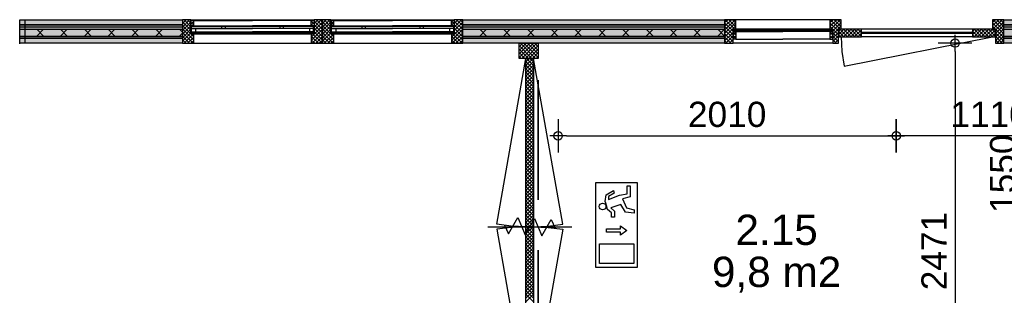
# Model space of a CAD drawing. Header units: millimetres. Extents: x -532 to 413144, y -532 to 654275.
# Tile 114 of 210: x 29250 to 35103, y 22733 to 24370. Entities that reach past the tile are written whole.
import ezdxf
from ezdxf.enums import TextEntityAlignment as Align

# ---------------------------------------------------------------- set-up
doc = ezdxf.new("R2010")
doc.units = ezdxf.units.MM
doc.header["$LTSCALE"] = 100
doc.linetypes.add('DASHED', pattern=[0.75, 0.5, -0.25])
for name, color, linetype in [('00---0--FM-RUIMTENR', 7, 'Continuous'), ('00---0--FM-TEKST', 7, 'Continuous'), ('A--M1A--MAATVOERING--RESTO & KEUKEN', 12, 'Continuous'), ('A-0010--', 7, 'Continuous'), ('A-0216-WAND-BU-ISO', 7, 'Continuous'), ('A-0220-WAND-BI', 7, 'Continuous'), ('A-0220-WAND-BI-ARC', 254, 'Continuous'), ('A-0310-KOZIJN-BU', 7, 'Continuous'), ('A-0630-INSTALL-E-VERLICHTING', 7, 'Continuous'), ('A-1130-TEKST+MAAT-BE', 7, 'Continuous'), ('A-1140-TEKST+MAAT-WE', 7, 'Continuous'), ('BL31----_BRAND_SYM', 1, 'Continuous'), ('BL313---_BUDEUR', 1, 'Continuous'), ('BL323---_BIDEUR', 1, 'Continuous')]:
    doc.layers.add(name, color=color, linetype=linetype)
doc.styles.add('FM_TEKST', font='arial.ttf')
doc.styles.add('PAScad_tekst', font='arial.ttf')
doc.styles.add('PASviewer', font='arial.ttf')
doc.styles.add('romans', font='romans.shx')
doc.dimstyles.new('romans', dxfattribs={"dimtxt": 1, "dimasz": 1, "dimexe": 0.5, "dimexo": 0.5, "dimgap": 1, "dimtad": 1, "dimdec": 0, "dimtxsty": 'romans', "dimblk": 'gbb_tod', "dimcen": 0, "dimse1": 1, "dimse2": 1, "dimclrd": 1, "dimclre": 1, "dimclrt": 2, "dimadec": 0, "dimazin": 0, "dimtfac": 1, "dimtdec": 0, "dimtmove": 2, "dimatfit": 2, "dimldrblk": 'gbb_tod', "dimfxl": 1, "dimarcsym": 0})

# ---------------------------------------------------------------- blocks, each defined once
blk = doc.blocks.new('FM_RM3')
at = {"style": 'FM_TEKST'}
blk.add_attdef('RUIMTENR', text='', height=180, dxfattribs=at).set_placement((0, 0), align=Align.MIDDLE)
for tag, p, flags in [('BEDRIJFSORGAAN', (-720, -510), 1), ('RUIMTESOORT', (-725, -800), 1), ('GEBRUIK', (-760, -1095), 1), ('OPPERVLAKTE', (-755, -1380), 9), ('VLOEROPP', (-775, -1650), 9), ('OMTREK', (-760, -1935), 9), ('HANDLE', (-770, -2250), 9), ('VLRHANDLE', (-775, -2515), 9), ('HANDLEBLOK', (-770, -2805), 9)]:
    blk.add_attdef(tag, p, '', height=200, dxfattribs=dict(flags=flags))
blk = doc.blocks.new('gbb_tod')
at = {"color": 0}
for p, q in [((0, -2), (0, 2)), ((-1, 0), (1, 0))]:
    blk.add_line(p, q, dxfattribs=at)
blk.add_circle((0, 0), 0.5, dxfattribs=at)
blk = doc.blocks.new('*D613')
at = {"layer": 'A--M1A--MAATVOERING--RESTO & KEUKEN', "lineweight": -2, "transparency": 16777216}
blk.add_line((35220, 24180), (35220, 22730), dxfattribs=at)
at = {"layer": 'Defpoints', "color": 0, "transparency": 16777216}
for p in [(35220, 24230), (35220, 22680), (35220, 22680)]:
    blk.add_point(p, dxfattribs=at)
at = {"layer": 'A--M1A--MAATVOERING--RESTO & KEUKEN', "lineweight": -2, "transparency": 16777216, "xscale": 50, "yscale": 50, "zscale": 50}
for p, rotation in [((35220, 24230), 90), ((35220, 22680), 270)]:
    blk.add_blockref('gbb_tod', p, dxfattribs=dict(at, rotation=rotation))
at = {"layer": 'A--M1A--MAATVOERING--RESTO & KEUKEN', "transparency": 16777216, "insert": (35093.4, 23455), "char_height": 150, "attachment_point": 5, "rotation": 90, "style": 'PAScad_tekst'}
blk.add_mtext('1550', dxfattribs=at)
blk = doc.blocks.new('*D621')
at = {"layer": 'A--M1A--MAATVOERING--RESTO & KEUKEN', "lineweight": -2, "transparency": 16777216}
blk.add_line((35520, 23680), (34510, 23680), dxfattribs=at)
at = {"layer": 'Defpoints', "color": 0, "transparency": 16777216}
for p in [(34460, 23680), (34460, 23680), (35570, 23680)]:
    blk.add_point(p, dxfattribs=at)
at = {"layer": 'A--M1A--MAATVOERING--RESTO & KEUKEN', "lineweight": -2, "transparency": 16777216, "xscale": 50, "yscale": 50, "zscale": 50, "rotation": 180}
blk.add_blockref('gbb_tod', (34460, 23680), dxfattribs=at)
at = {"layer": 'A--M1A--MAATVOERING--RESTO & KEUKEN', "lineweight": -2, "transparency": 16777216, "xscale": 50, "yscale": 50, "zscale": 50}
blk.add_blockref('gbb_tod', (35570, 23680), dxfattribs=at)
at = {"layer": 'A--M1A--MAATVOERING--RESTO & KEUKEN', "transparency": 16777216, "insert": (35015, 23806.6), "char_height": 150, "attachment_point": 5, "style": 'PAScad_tekst'}
blk.add_mtext('1110', dxfattribs=at)
blk = doc.blocks.new('*D622')
at = {"layer": 'A--M1A--MAATVOERING--RESTO & KEUKEN', "lineweight": -2, "transparency": 16777216}
blk.add_line((32500, 23680), (34410, 23680), dxfattribs=at)
at = {"layer": 'Defpoints', "color": 0, "transparency": 16777216}
for p in [(32450, 23680), (34460, 23680), (34460, 23680)]:
    blk.add_point(p, dxfattribs=at)
at = {"layer": 'A--M1A--MAATVOERING--RESTO & KEUKEN', "lineweight": -2, "transparency": 16777216, "xscale": 50, "yscale": 50, "zscale": 50, "rotation": 180}
blk.add_blockref('gbb_tod', (32450, 23680), dxfattribs=at)
at = {"layer": 'A--M1A--MAATVOERING--RESTO & KEUKEN', "lineweight": -2, "transparency": 16777216, "xscale": 50, "yscale": 50, "zscale": 50}
blk.add_blockref('gbb_tod', (34460, 23680), dxfattribs=at)
at = {"layer": 'A--M1A--MAATVOERING--RESTO & KEUKEN', "transparency": 16777216, "insert": (33455, 23806.6), "char_height": 150, "attachment_point": 5, "style": 'PAScad_tekst'}
blk.add_mtext('2010', dxfattribs=at)
blk = doc.blocks.new('*D647')
at = {"layer": 'A--M1A--MAATVOERING--RESTO & KEUKEN', "lineweight": -2, "transparency": 16777216}
blk.add_line((34810, 24181), (34810, 21810), dxfattribs=at)
at = {"layer": 'Defpoints', "color": 0, "transparency": 16777216}
for p in [(34810, 24231), (34810, 21760), (34810, 21760)]:
    blk.add_point(p, dxfattribs=at)
at = {"layer": 'A--M1A--MAATVOERING--RESTO & KEUKEN', "lineweight": -2, "transparency": 16777216, "xscale": 50, "yscale": 50, "zscale": 50}
for p, rotation in [((34810, 24231), 90), ((34810, 21760), 270)]:
    blk.add_blockref('gbb_tod', p, dxfattribs=dict(at, rotation=rotation))
at = {"layer": 'A--M1A--MAATVOERING--RESTO & KEUKEN', "transparency": 16777216, "insert": (34684.7, 22995.5), "char_height": 150, "attachment_point": 5, "rotation": 90, "style": 'PAScad_tekst'}
blk.add_mtext('2471', dxfattribs=at)

msp = doc.modelspace()

# ---------------------------------------------------------------- hatches: boundary and pattern name
at = {"layer": 'A-0220-WAND-BI-ARC'}
for points in [[(29249.5, 24230), (29249.5, 24369), (30217, 24369), (30217, 24230)], [(31883, 24230), (31883, 24369), (33440, 24369), (33440, 24230)], [(35098, 24230), (35098, 24369), (35640, 24369), (35640, 24230)]]:
    msp.add_hatch(color=256, dxfattribs=at).paths.add_polyline_path(points, flags=0)

# ---------------------------------------------------------------- linework, layer by layer
at = {"layer": 'A-0010--', "ltscale": 10}
for points in [[(30267.125, 24334), (30284.0625, 24334), (30284.0625, 24364), (30283.0625, 24365), (30267.125, 24365), (30267.125, 24334)], [(30999.875, 24333.96875), (30982.9375, 24333.96875), (30982.9375, 24363.96875), (30983.9375, 24364.96875), (30999.875, 24364.96875), (30999.875, 24333.96875)], [(31100.125, 24334), (31117.0625, 24334), (31117.0625, 24364), (31116.0625, 24365), (31100.125, 24365), (31100.125, 24334)], [(31832.875, 24333.96875), (31815.9375, 24333.96875), (31815.9375, 24363.96875), (31816.9375, 24364.96875), (31832.875, 24364.96875), (31832.875, 24333.96875)], [(30280.0625, 24330.5), (30280.0625, 24334), (30270.0625, 24334), (30270.0625, 24330.5), (30280.0625, 24330.5)], [(30280.0625, 24287), (30270.0625, 24287), (30270.0625, 24290.5), (30280.0625, 24290.5), (30280.0625, 24287)], [(30284.0625, 24334), (30280.0625, 24334), (30280.0625, 24330.5), (30285, 24330.5), (30284.0625, 24334)], [(30284.0625, 24287), (30280.0625, 24287), (30280.0625, 24290.5), (30284.0625, 24290.5), (30284.0625, 24287)], [(30284, 24334), (30633.375, 24334)], [(30983, 24333.96875), (30633.625, 24333.96875)], [(30982.9375, 24333.96875), (30986.9375, 24333.96875), (30986.9375, 24330.46875), (30982, 24330.46875), (30982.9375, 24333.96875)], [(30982.9375, 24286.96875), (30986.9375, 24286.96875), (30986.9375, 24290.46875), (30982.9375, 24290.46875), (30982.9375, 24286.96875)], [(30986.9375, 24330.46875), (30986.9375, 24333.96875), (30996.9375, 24333.96875), (30996.9375, 24330.46875), (30986.9375, 24330.46875)], [(30986.9375, 24286.96875), (30996.9375, 24286.96875), (30996.9375, 24290.46875), (30986.9375, 24290.46875), (30986.9375, 24286.96875)], [(31113.0625, 24330.5), (31113.0625, 24334), (31103.0625, 24334), (31103.0625, 24330.5), (31113.0625, 24330.5)], [(31113.0625, 24287), (31103.0625, 24287), (31103.0625, 24290.5), (31113.0625, 24290.5), (31113.0625, 24287)], [(31117.0625, 24334), (31113.0625, 24334), (31113.0625, 24330.5), (31118, 24330.5), (31117.0625, 24334)], [(31117.0625, 24287), (31113.0625, 24287), (31113.0625, 24290.5), (31117.0625, 24290.5), (31117.0625, 24287)], [(31117, 24334), (31466.375, 24334)], [(31816, 24333.96875), (31466.625, 24333.96875)], [(31815.9375, 24333.96875), (31819.9375, 24333.96875), (31819.9375, 24330.46875), (31815, 24330.46875), (31815.9375, 24333.96875)], [(31815.9375, 24286.96875), (31819.9375, 24286.96875), (31819.9375, 24290.46875), (31815.9375, 24290.46875), (31815.9375, 24286.96875)], [(31819.9375, 24330.46875), (31819.9375, 24333.96875), (31829.9375, 24333.96875), (31829.9375, 24330.46875), (31819.9375, 24330.46875)], [(31819.9375, 24286.96875), (31829.9375, 24286.96875), (31829.9375, 24290.46875), (31819.9375, 24290.46875), (31819.9375, 24286.96875)], [(33490.125, 24300), (33507.0625, 24300), (33507.0625, 24255), (33506.0625, 24254), (33490.125, 24254), (33490.125, 24300)], [(33503.0625, 24313), (33493.0625, 24313), (33493.0625, 24309.5), (33503.0625, 24309.5), (33503.0625, 24313)], [(33503.0625, 24303.5), (33503.0625, 24300), (33493.0625, 24300), (33493.0625, 24303.5), (33503.0625, 24303.5)], [(33507.0625, 24313), (33503.0625, 24313), (33503.0625, 24309.5), (33507.0625, 24309.5), (33507.0625, 24313)], [(33507.0625, 24300), (33503.0625, 24300), (33503.0625, 24303.5), (33508, 24303.5), (33507.0625, 24300)], [(33507, 24300), (33786.375, 24300)], [(33507.0625, 24313.0625), (33786.5, 24313.0625)], [(34065.9375, 24313.0625), (33786.5, 24313.0625)], [(34066, 24300), (33786.625, 24300)], [(34065.9375, 24300), (34069.9375, 24300), (34069.9375, 24303.5), (34065, 24303.5), (34065.9375, 24300)], [(34065.9375, 24313), (34069.9375, 24313), (34069.9375, 24309.5), (34065.9375, 24309.5), (34065.9375, 24313)], [(34082.875, 24300), (34065.9375, 24300), (34065.9375, 24255), (34066.9375, 24254), (34082.875, 24254), (34082.875, 24300)], [(34069.9375, 24313), (34079.9375, 24313), (34079.9375, 24309.5), (34069.9375, 24309.5), (34069.9375, 24313)], [(34069.9375, 24303.5), (34069.9375, 24300), (34079.9375, 24300), (34079.9375, 24303.5), (34069.9375, 24303.5)], [(30284.0625, 24286.9375), (30633.5, 24286.9375)], [(30982.9375, 24286.90625), (30633.5, 24286.9375)], [(31117.0625, 24286.9375), (31466.5, 24286.9375)], [(31815.9375, 24286.90625), (31466.5, 24286.9375)]]:
    msp.add_lwpolyline(points, dxfattribs=at)
at = {"layer": 'A-0216-WAND-BU-ISO'}
for p, q in [((29390.9375, 24313), (29350.9375, 24273)), ((29350.9375, 24313), (29390.9375, 24273)), ((29532.34375, 24313), (29492.34375, 24273)), ((29492.34375, 24313), (29532.34375, 24273)), ((29673.78125, 24313), (29633.78125, 24273)), ((29633.78125, 24313), (29673.78125, 24273)), ((29815.1875, 24313), (29775.1875, 24273)), ((29775.1875, 24313), (29815.1875, 24273)), ((29956.625, 24313), (29916.625, 24273)), ((29916.625, 24313), (29956.625, 24273)), ((30098.03125, 24313), (30058.03125, 24273)), ((30058.03125, 24313), (30098.03125, 24273)), ((30199.46875, 24313), (30217, 24295.4375)), ((30217, 24290.53125), (30199.46875, 24273)), ((32024.4375, 24313), (31984.4375, 24273)), ((31984.4375, 24313), (32024.4375, 24273)), ((32165.84375, 24313), (32125.84375, 24273)), ((32125.84375, 24313), (32165.84375, 24273)), ((32448.6875, 24313), (32408.6875, 24273)), ((32408.6875, 24313), (32448.6875, 24273)), ((32590.125, 24313), (32550.125, 24273)), ((32550.125, 24313), (32590.09375, 24273)), ((32731.53125, 24313), (32691.53125, 24273)), ((32691.53125, 24313), (32731.53125, 24273)), ((32872.9375, 24313), (32832.96875, 24273)), ((32832.96875, 24313), (32872.9375, 24273)), ((33014.375, 24313), (32974.375, 24273)), ((32974.375, 24313), (33014.375, 24273)), ((33155.78125, 24313), (33115.78125, 24273)), ((33115.8125, 24313), (33155.78125, 24273)), ((33297.21875, 24313), (33257.21875, 24273)), ((33257.21875, 24313), (33297.21875, 24273)), ((33438.625, 24313), (33398.625, 24273)), ((33398.65625, 24313), (33438.625, 24273))]:
    msp.add_line(p, q, dxfattribs=at)
at = {"layer": 'A-0216-WAND-BU-ISO', "ltscale": 10}
for points in [[(29249.5, 24313), (30217, 24313)], [(31883, 24313), (33440, 24313)], [(35098, 24313), (35640, 24313)], [(29249.5, 24273), (30217, 24273)], [(31883, 24273), (33440, 24273)], [(35098, 24273), (35640, 24273)]]:
    msp.add_lwpolyline(points, dxfattribs=at)
at = {"layer": 'A-0220-WAND-BI'}
msp.add_line((29249.5, 24226), (29249.5, 24328), dxfattribs=at)
at = {"layer": 'A-0220-WAND-BI', "ltscale": 10}
msp.add_lwpolyline([(29249.5, 24370), (29279.5, 24370), (29279.5, 24231), (29249.5, 24231)], close=True, dxfattribs=at)
at = {"layer": 'A-0310-KOZIJN-BU'}
for p, q in [((30238.21875, 24369), (30217, 24347.78125)), ((30259.4375, 24369), (30217, 24326.5625)), ((30217, 24357.28125), (30267, 24307.28125)), ((30267, 24355.34375), (30217, 24305.34375)), ((30226.5, 24369), (30267, 24328.5)), ((30247.71875, 24369), (30267, 24349.6875)), ((30284.0625, 24360.71875), (30267.125, 24343.78125)), ((30267.125, 24355.21875), (30284.0625, 24338.28125)), ((30278.5625, 24365), (30284.0625, 24359.5)), ((30982.9375, 24359.4375), (30988.46875, 24364.96875)), ((30999.875, 24343.75), (30982.9375, 24360.6875)), ((30982.9375, 24338.21875), (30999.875, 24355.15625)), ((31021.21875, 24368.96875), (31000, 24347.75)), ((31042.4375, 24368.96875), (31000, 24326.5625)), ((31000, 24361.46875), (31050, 24311.46875)), ((31050, 24355.3125), (31000, 24305.34375)), ((31013.71875, 24368.96875), (31050, 24332.6875)), ((31034.90625, 24368.96875), (31050, 24353.90625)), ((31071.21875, 24369), (31050, 24347.78125)), ((31092.4375, 24369), (31050, 24326.5625)), ((31050, 24357.28125), (31100, 24307.28125)), ((31100, 24355.34375), (31050, 24305.34375)), ((31059.5, 24369), (31100, 24328.5)), ((31080.71875, 24369), (31100, 24349.6875)), ((31117.0625, 24360.71875), (31100.125, 24343.78125)), ((31100.125, 24355.21875), (31117.0625, 24338.28125)), ((31111.53125, 24365), (31117.0625, 24359.46875)), ((31815.9375, 24359.4375), (31821.46875, 24364.96875)), ((31832.875, 24343.75), (31815.9375, 24360.71875)), ((31815.9375, 24338.21875), (31832.875, 24355.15625)), ((31854.21875, 24368.96875), (31833, 24347.75)), ((31875.4375, 24368.96875), (31833, 24326.53125)), ((31833, 24361.46875), (31883, 24311.4375)), ((31883, 24355.3125), (31833, 24305.3125)), ((31846.71875, 24368.96875), (31883, 24332.6875)), ((31867.90625, 24368.96875), (31883, 24353.90625)), ((33440, 24308.25), (33501.75, 24370)), ((33440, 24329.46875), (33480.53125, 24370)), ((33440, 24350.6875), (33459.3125, 24370)), ((33440, 24287.03125), (33507, 24354.0625)), ((33490, 24302.125), (33440, 24352.15625)), ((33500.375, 24313), (33443.375, 24370)), ((33507, 24327.5625), (33464.5625, 24370)), ((33507, 24348.78125), (33485.78125, 24370)), ((34066, 24329.5), (34106.5, 24370)), ((34066, 24350.71875), (34085.28125, 24370)), ((34116, 24302.125), (34066, 24352.125)), ((34126.375, 24313), (34069.375, 24370)), ((34070.71875, 24313), (34127.6875, 24370)), ((34083, 24304.0625), (34133, 24354.09375)), ((34133, 24327.5625), (34090.59375, 24370)), ((34133, 24348.78125), (34111.78125, 24370)), ((35033, 24333.6875), (35069.3125, 24370)), ((35033, 24354.90625), (35048.09375, 24370)), ((35100, 24285.15625), (35033, 24352.15625)), ((35033.53125, 24313), (35090.53125, 24370)), ((35100, 24306.375), (35036.34375, 24370)), ((35050, 24308.28125), (35100, 24358.25)), ((35100, 24327.59375), (35057.5625, 24370)), ((35100, 24348.8125), (35078.78125, 24370)), ((30217, 24336.0625), (30284, 24269.0625)), ((30267, 24334.125), (30217, 24284.125)), ((30217, 24314.84375), (30284, 24247.84375)), ((30267, 24312.9375), (30217, 24262.9375)), ((30217, 24293.65625), (30280.625, 24230)), ((30267, 24291.71875), (30217, 24241.71875)), ((30284.0625, 24339.53125), (30278.5625, 24334)), ((30450.0625, 24330.5), (30450.0625, 24318.5)), ((30450.0625, 24298.5), (30450.0625, 24290.5)), ((30470.0625, 24330.46875), (30470.0625, 24318.46875)), ((30470.0625, 24298.46875), (30470.0625, 24290.46875)), ((30796.9375, 24318.46875), (30796.9375, 24330.46875)), ((30796.9375, 24290.46875), (30796.9375, 24298.46875)), ((30816.9375, 24318.46875), (30816.9375, 24330.46875)), ((30816.9375, 24290.46875), (30816.9375, 24298.46875)), ((30988.4375, 24333.96875), (30982.90625, 24339.5)), ((31050, 24334.125), (30983, 24267.125)), ((31050, 24312.90625), (30983, 24245.90625)), ((31050, 24291.6875), (30988.25, 24229.96875)), ((31000, 24340.25), (31050, 24290.25)), ((31000, 24319.03125), (31050, 24269.03125)), ((31000, 24297.8125), (31050, 24247.8125)), ((31050, 24336.0625), (31117, 24269.0625)), ((31100, 24334.125), (31050, 24284.125)), ((31050, 24314.84375), (31117, 24247.84375)), ((31100, 24312.9375), (31050, 24262.9375)), ((31050, 24293.625), (31113.625, 24230)), ((31100, 24291.71875), (31050, 24241.71875)), ((31117.0625, 24339.5), (31111.5625, 24334)), ((31283.0625, 24330.5), (31283.0625, 24318.5)), ((31283.0625, 24298.5), (31283.0625, 24290.5)), ((31303.0625, 24330.46875), (31303.0625, 24318.46875)), ((31303.0625, 24298.46875), (31303.0625, 24290.46875)), ((31629.9375, 24318.46875), (31629.9375, 24330.46875)), ((31629.9375, 24290.46875), (31629.9375, 24298.46875)), ((31649.9375, 24318.46875), (31649.9375, 24330.46875)), ((31649.9375, 24290.46875), (31649.9375, 24298.46875)), ((31821.4375, 24333.96875), (31815.9375, 24339.5)), ((31883, 24334.125), (31816, 24267.125)), ((31883, 24312.90625), (31816, 24245.90625)), ((31883, 24291.6875), (31821.28125, 24229.96875)), ((31832.96875, 24297.84375), (31883, 24247.8125)), ((31833, 24340.25), (31883, 24290.25)), ((31833, 24319.03125), (31883, 24269.03125)), ((33440, 24265.84375), (33507, 24332.84375)), ((33490, 24280.9375), (33440, 24330.9375)), ((33490, 24259.71875), (33440, 24309.71875)), ((33440, 24244.625), (33490, 24294.625)), ((33490.125, 24296.4375), (33507.0625, 24279.5)), ((33507.0625, 24295.71875), (33490.125, 24278.78125)), ((33673.0625, 24309.5), (33673.0625, 24303.5)), ((33693.0625, 24309.5), (33693.0625, 24303.5)), ((33879.9375, 24303.5), (33879.9375, 24309.5)), ((33899.9375, 24303.5), (33899.9375, 24309.5)), ((34065.9375, 24279.5), (34082.875, 24296.4375)), ((34082.875, 24278.8125), (34065.9375, 24295.71875)), ((34116, 24280.9375), (34066, 24330.9375)), ((34083, 24282.875), (34133, 24332.875)), ((34083, 24261.65625), (34116, 24294.65625)), ((34116, 24259.71875), (34083, 24292.71875)), ((35100, 24263.9375), (35033, 24330.9375)), ((35050, 24287.0625), (35100, 24337.03125)), ((35050, 24265.84375), (35100, 24315.84375)), ((35050, 24244.625), (35100, 24294.625)), ((35100, 24242.71875), (35050, 24292.71875)), ((30217, 24272.4375), (30259.4375, 24230)), ((30217, 24251.21875), (30238.21875, 24230)), ((30283.5, 24287), (30226.5, 24230)), ((30284, 24266.28125), (30247.71875, 24230)), ((30284, 24245.0625), (30268.9375, 24230)), ((30983, 24272.375), (31025.4375, 24229.96875)), ((30983, 24251.1875), (31004.21875, 24229.96875)), ((30989.625, 24286.96875), (31046.65625, 24229.96875)), ((31050, 24270.46875), (31009.46875, 24229.96875)), ((31050, 24249.28125), (31030.6875, 24229.96875)), ((31050, 24272.4375), (31092.4375, 24230)), ((31050, 24251.21875), (31071.21875, 24230)), ((31116.5, 24287), (31059.5, 24230)), ((31117, 24266.28125), (31080.71875, 24230)), ((31117, 24245.0625), (31101.9375, 24230)), ((31816, 24272.375), (31858.4375, 24229.96875)), ((31816, 24251.1875), (31837.21875, 24229.96875)), ((31822.625, 24286.96875), (31879.65625, 24229.96875)), ((31883, 24270.46875), (31842.46875, 24229.96875)), ((31883, 24249.28125), (31863.6875, 24229.96875)), ((33490, 24238.5), (33440, 24288.5)), ((33476.3125, 24231), (33440, 24267.28125)), ((33455.0625, 24231), (33440, 24246.09375)), ((33447.59375, 24231), (33490, 24273.40625)), ((33468.8125, 24231), (33490, 24252.1875)), ((33490.125, 24275.21875), (33507.0625, 24258.25)), ((33507.0625, 24274.53125), (33490.125, 24257.5625)), ((34065.9375, 24258.28125), (34082.875, 24275.21875)), ((34082.875, 24257.59375), (34065.9375, 24274.5)), ((34083, 24240.4375), (34116, 24273.4375)), ((34116, 24238.53125), (34083, 24271.5)), ((34102.28125, 24231), (34083, 24250.28125)), ((34094.78125, 24231), (34116, 24252.21875)), ((35090.5, 24231), (35050, 24271.5)), ((35069.28125, 24231), (35050, 24250.28125)), ((35057.59375, 24231), (35100, 24273.40625)), ((35078.8125, 24231), (35100, 24252.21875))]:
    msp.add_line(p, q, dxfattribs=at)
at = {"layer": 'A-0310-KOZIJN-BU', "ltscale": 10}
for points in [[(30217, 24369), (30217, 24230), (30284, 24230), (30284, 24287), (30267, 24287), (30267, 24369)], [(31000, 24368.96875), (31000, 24286.96875), (30983, 24286.96875), (30983, 24229.96875), (31050, 24229.96875), (31050, 24368.96875)], [(31050, 24369), (31050, 24230), (31117, 24230), (31117, 24287), (31100, 24287), (31100, 24369)], [(31833, 24368.96875), (31833, 24286.96875), (31816, 24286.96875), (31816, 24229.96875), (31883, 24229.96875), (31883, 24368.96875)], [(33490, 24231), (33490, 24313), (33507, 24313), (33507, 24370), (33440, 24370), (33440, 24231)], [(34116, 24231), (34116, 24313), (34133, 24313), (34133, 24370), (34066, 24370), (34066, 24313), (34083, 24313), (34083, 24231)], [(35100, 24231), (35100, 24370), (35033, 24370), (35033, 24313), (35050, 24313), (35050, 24231)]]:
    msp.add_lwpolyline(points, close=True, dxfattribs=at)
for points in [[(30267, 24369), (31000, 24368.96875)], [(30284.0625, 24365), (30633.4375, 24365)], [(30982.9375, 24364.96875), (30633.5625, 24364.96875)], [(31100, 24369), (31833, 24368.96875)], [(31117.0625, 24365), (31466.4375, 24365)], [(31815.9375, 24364.96875), (31466.5625, 24364.96875)], [(34083, 24370), (33490, 24370)], [(30270.0625, 24290.5), (30270.0625, 24330.5)], [(30270.0625, 24298.5), (30633.5, 24298.46875)], [(30270.0625, 24290.5), (30633.5, 24290.46875)], [(30996.9375, 24298.46875), (30633.5, 24298.46875)], [(30996.9375, 24290.46875), (30633.5, 24290.46875)], [(30996.9375, 24290.46875), (30996.9375, 24330.46875)], [(31103.0625, 24290.5), (31103.0625, 24330.5)], [(31103.0625, 24298.5), (31466.5, 24298.46875)], [(31103.0625, 24290.5), (31466.5, 24290.46875)], [(31829.9375, 24298.46875), (31466.5, 24298.46875)], [(31829.9375, 24290.46875), (31466.5, 24290.46875)], [(31829.9375, 24290.46875), (31829.9375, 24330.46875)], [(33493.0625, 24309.5), (33786.5, 24309.5)], [(33493.0625, 24309.5), (33493.0625, 24303.5)], [(33493.0625, 24303.5), (33786.5, 24303.5)], [(34066, 24313), (33507, 24313)], [(34079.9375, 24309.5), (33786.5, 24309.5)], [(34079.9375, 24303.5), (33786.5, 24303.5)], [(34079.9375, 24309.5), (34079.9375, 24303.5)], [(30284, 24287), (30983, 24286.96875)], [(31117, 24287), (31816, 24286.96875)], [(33507.0625, 24254), (33786.4375, 24254)], [(34065.9375, 24254), (33786.5625, 24254)], [(30267, 24230), (31000, 24229.96875)], [(31100, 24230), (31833, 24229.96875)], [(34083, 24231), (33490, 24231)]]:
    msp.add_lwpolyline(points, dxfattribs=at)
at = {"layer": 'A-0630-INSTALL-E-VERLICHTING', "ltscale": 10}
for points in [[(32922.84375, 23400), (32672.84375, 23400), (32672.84375, 22900), (32922.84375, 22900)], [(32821.125, 23144.9375), (32858.5625, 23117.09375), (32821.125, 23089.28125), (32821.125, 23107), (32737.125, 23107), (32737.125, 23127.21875), (32821.125, 23127.21875)], [(32901.09375, 22922.28125), (32695.625, 22922.28125), (32695.625, 23037.65625), (32901.09375, 23037.65625)]]:
    msp.add_lwpolyline(points, close=True, dxfattribs=at)
msp.add_lwpolyline([(32902.09375, 23220.84375), (32849.875, 23227.46875), (32823.09375, 23272.1875), (32763.75, 23252.34375), (32785.1875, 23231.46875), (32785.1875, 23197.5625), (32767.46875, 23197.5625), (32767.46875, 23223.375), (32744.0625, 23242.53125), (32739.65625, 23259.8125), (32733.0625, 23279.5625), (32729.53125, 23289.6875), (32736.59375, 23329.65625), (32778.625, 23354.4375), (32782.65625, 23339.28125), (32749.375, 23319.40625), (32750.09375, 23301.8125), (32815.0625, 23327.125), (32860.09375, 23335.21875), (32860.09375, 23382.28125), (32878.3125, 23382.28125), (32878.3125, 23318), (32832.6875, 23305.03125), (32857.0625, 23252.21875), (32902.09375, 23240.09375), (32902.09375, 23220.84375)], dxfattribs=at)
at = {"layer": 'A-0630-INSTALL-E-VERLICHTING'}
msp.add_circle((32714.84375, 23259.8125), 19.84621, dxfattribs=at)
at = {"layer": 'A-1130-TEKST+MAAT-BE', "ltscale": 10}
for points in [[(29249.5, 24339), (29249.5, 24369), (30217, 24369), (30217, 24339)], [(31883, 24339), (31883, 24369), (33440, 24369), (33440, 24339)], [(35098, 24339), (35098, 24369), (35640, 24369), (35640, 24339)], [(29249.5, 24326), (29249.5, 24339), (30217, 24339), (30217, 24326)], [(31883, 24326), (31883, 24339), (33440, 24339), (33440, 24326)], [(35098, 24326), (35098, 24339), (35640, 24339), (35640, 24326)], [(29249.5, 24260), (29249.5, 24273), (30217, 24273), (30217, 24260)], [(29249.5, 24230), (29249.5, 24260), (30217, 24260), (30217, 24230)], [(31883, 24260), (31883, 24273), (33440, 24273), (33440, 24260)], [(31883, 24230), (31883, 24260), (33440, 24260), (33440, 24230)], [(35098, 24260), (35098, 24273), (35640, 24273), (35640, 24260)], [(35098, 24230), (35098, 24260), (35640, 24260), (35640, 24230)]]:
    msp.add_lwpolyline(points, close=True, dxfattribs=at)
at = {"layer": 'A-1140-TEKST+MAAT-WE', "ltscale": 10}
for points in [[(30270.0625, 24330.5), (30633.5, 24330.46875)], [(30270.0625, 24318.5), (30633.5, 24318.46875)], [(30270.0625, 24294.5), (30633.5, 24294.46875)], [(30295, 24318.5), (30295, 24298.5)], [(30996.9375, 24330.46875), (30633.5, 24330.46875)], [(30996.9375, 24318.46875), (30633.5, 24318.46875)], [(30996.9375, 24294.46875), (30633.5, 24294.46875)], [(30972, 24318.46875), (30972, 24298.46875)], [(31103.0625, 24330.5), (31466.5, 24330.46875)], [(31103.0625, 24318.5), (31466.5, 24318.46875)], [(31103.0625, 24294.5), (31466.5, 24294.46875)], [(31128, 24318.5), (31128, 24298.5)], [(31829.9375, 24330.46875), (31466.5, 24330.46875)], [(31829.9375, 24318.46875), (31466.5, 24318.46875)], [(31829.9375, 24294.46875), (31466.5, 24294.46875)], [(31805, 24318.46875), (31805, 24298.46875)], [(33493.0625, 24306.5), (33786.5, 24306.5)], [(34079.9375, 24306.5), (33786.5, 24306.5)]]:
    msp.add_lwpolyline(points, dxfattribs=at)
at = {"layer": 'BL31----_BRAND_SYM', "ltscale": 10}
for points in [[(32132.21875, 23148.3125), (32154.40625, 23097), (32209.875, 23194.09375), (32254.25, 23091.46875), (32309.75, 23188.53125), (32354.125, 23085.90625), (32409.59375, 23183), (32431.78125, 23131.6875)], [(32032, 23140), (32532, 23140)]]:
    msp.add_lwpolyline(points, dxfattribs=at)
at = {"layer": 'BL313---_BUDEUR', "ltscale": 10}
for points in [[(32259, 23140), (32171.84375, 23143.8125), (32085.34375, 23155.1875), (32259, 24140)], [(32304, 23140), (32391.15625, 23143.8125), (32477.65625, 23155.1875), (32304, 24140)], [(32259, 23140), (32171.84375, 23136.1875), (32085.34375, 23124.8125), (32259, 22140)], [(32304, 23140), (32391.15625, 23136.1875), (32477.65625, 23124.8125), (32304, 22140)]]:
    msp.add_lwpolyline(points, dxfattribs=at)
at = {"layer": 'BL323---_BIDEUR'}
for p, q in [((32307.28125, 24313), (32267.28125, 24273)), ((32267.28125, 24313), (32307.28125, 24273)), ((34116, 24279.5), (34149.5, 24313)), ((34116, 24300.71875), (34128.28125, 24313)), ((34149.5, 24268), (34116, 24301.5)), ((34125.71875, 24268), (34170.71875, 24313)), ((34170.71875, 24268), (34125.71875, 24313)), ((34146.9375, 24268), (34191.9375, 24313)), ((34191.9375, 24268), (34146.9375, 24313)), ((34168.15625, 24268), (34213.15625, 24313)), ((34213.15625, 24268), (34168.15625, 24313)), ((34189.375, 24268), (34234.34375, 24313)), ((34234.34375, 24268), (34189.375, 24313)), ((34253, 24270.5625), (34210.5625, 24313)), ((34210.5625, 24268), (34253, 24310.4375)), ((34253, 24291.78125), (34231.78125, 24313)), ((34313, 24287.5), (34313, 24293.5)), ((34333, 24287.5), (34333, 24293.5)), ((34513, 24287.5), (34513, 24293.5)), ((34533, 24287.5), (34533, 24293.5)), ((34713, 24287.5), (34713, 24293.5)), ((34733, 24287.5), (34733, 24293.5)), ((34913, 24279.5), (34946.5, 24313)), ((34913, 24300.71875), (34925.28125, 24313)), ((34946.5, 24268), (34913, 24301.5)), ((34922.71875, 24268), (34967.71875, 24313)), ((34967.71875, 24268), (34922.71875, 24313)), ((34943.9375, 24268), (34988.9375, 24313)), ((34988.9375, 24268), (34943.9375, 24313)), ((34965.15625, 24268), (35010.125, 24313)), ((35010.125, 24268), (34965.15625, 24313)), ((34986.34375, 24268), (35031.34375, 24313)), ((35031.34375, 24268), (34986.375, 24313)), ((35050, 24270.5625), (35007.5625, 24313)), ((35007.5625, 24268), (35050, 24310.4375)), ((35050, 24291.78125), (35028.78125, 24313)), ((34128.28125, 24268), (34116, 24280.28125)), ((34231.78125, 24268), (34253, 24289.21875)), ((34925.28125, 24268), (34913, 24280.28125)), ((35028.78125, 24268), (35050, 24289.21875)), ((32239.21875, 24230), (32218, 24208.78125)), ((32260.40625, 24230), (32218, 24187.59375)), ((32281.625, 24230), (32218, 24166.375)), ((32302.84375, 24230), (32218, 24145.15625)), ((32294.71875, 24140), (32218, 24216.71875)), ((32273.53125, 24140), (32218, 24195.5)), ((32252.3125, 24140), (32218, 24174.28125)), ((32315.9375, 24140), (32225.9375, 24230)), ((32324.0625, 24230), (32234.0625, 24140)), ((32332, 24145.125), (32247.15625, 24230)), ((32332, 24216.71875), (32255.28125, 24140)), ((32332, 24166.34375), (32268.375, 24230)), ((32332, 24195.53125), (32276.5, 24140)), ((32332, 24187.5625), (32289.59375, 24230)), ((32332, 24174.3125), (32297.6875, 24140)), ((32332, 24208.78125), (32310.78125, 24230)), ((32231.09375, 24140), (32218, 24153.0625)), ((32280.1875, 24140), (32259, 24118.78125)), ((32301.40625, 24140), (32259, 24097.59375)), ((32304, 24076.34375), (32259, 24121.375)), ((32304, 24121.375), (32259, 24076.375)), ((32304, 24097.5625), (32261.5625, 24140)), ((32304, 24118.78125), (32282.8125, 24140)), ((32332, 24153.09375), (32318.90625, 24140)), ((32304, 24055.125), (32259, 24100.15625)), ((32304, 24100.15625), (32259, 24055.15625)), ((32304, 24078.96875), (32259, 24033.9375)), ((32304, 24033.9375), (32259, 24078.9375)), ((32304, 24057.75), (32259, 24012.71875)), ((32304, 24012.71875), (32259, 24057.71875)), ((32304, 24036.53125), (32259, 23991.5)), ((32304, 23991.5), (32259, 24036.5)), ((32304, 24015.3125), (32259, 23970.3125)), ((32304, 23970.28125), (32259, 24015.28125)), ((32304, 23949.0625), (32259, 23994.09375)), ((32304, 23994.09375), (32259, 23949.09375)), ((32304, 23927.84375), (32259, 23972.875)), ((32304, 23972.875), (32259, 23927.875)), ((32304, 23951.6875), (32259, 23906.65625)), ((32304, 23906.65625), (32259, 23951.65625)), ((32304, 23930.46875), (32259, 23885.4375)), ((32304, 23885.4375), (32259, 23930.4375)), ((32304, 23909.25), (32259, 23864.25)), ((32304, 23864.21875), (32259, 23909.21875)), ((32304, 23843), (32259, 23888.03125)), ((32304, 23888.03125), (32259, 23843.03125)), ((32304, 23821.78125), (32259, 23866.8125)), ((32304, 23866.8125), (32259, 23821.8125)), ((32304, 23800.5625), (32259, 23845.59375)), ((32304, 23845.59375), (32259, 23800.59375)), ((32304, 23824.40625), (32259, 23779.375)), ((32304, 23779.375), (32259, 23824.375)), ((32304, 23803.1875), (32259, 23758.1875)), ((32304, 23758.15625), (32259, 23803.15625)), ((32304, 23781.96875), (32259, 23736.96875)), ((32304, 23736.9375), (32259, 23781.9375)), ((32304, 23715.71875), (32259, 23760.75)), ((32304, 23760.75), (32259, 23715.75)), ((32304, 23694.5), (32259, 23739.53125)), ((32304, 23739.53125), (32259, 23694.53125)), ((32304, 23718.34375), (32259, 23673.3125)), ((32304, 23673.3125), (32259, 23718.3125)), ((32304, 23697.125), (32259, 23652.09375)), ((32304, 23652.09375), (32259, 23697.09375)), ((32304, 23675.90625), (32259, 23630.90625)), ((32304, 23630.875), (32259, 23675.875)), ((32304, 23654.6875), (32259, 23609.6875)), ((32304, 23609.65625), (32259, 23654.65625)), ((32304, 23588.4375), (32259, 23633.46875)), ((32304, 23633.46875), (32259, 23588.46875)), ((32304, 23567.21875), (32259, 23612.25)), ((32304, 23612.25), (32259, 23567.25)), ((32304, 23591.0625), (32259, 23546.03125)), ((32304, 23546.03125), (32259, 23591.03125)), ((32304, 23569.84375), (32259, 23524.84375)), ((32304, 23524.8125), (32259, 23569.8125)), ((32304, 23548.625), (32259, 23503.625)), ((32304, 23503.59375), (32259, 23548.59375)), ((32304, 23482.375), (32259, 23527.40625)), ((32304, 23527.40625), (32259, 23482.40625)), ((32304, 23461.15625), (32259, 23506.1875)), ((32304, 23506.1875), (32259, 23461.1875)), ((32304, 23439.96875), (32259, 23484.96875)), ((32304, 23484.96875), (32259, 23439.96875)), ((32304, 23463.78125), (32259, 23418.78125)), ((32304, 23418.75), (32259, 23463.75)), ((32304, 23442.5625), (32259, 23397.5625)), ((32304, 23397.53125), (32259, 23442.53125)), ((32304, 23421.34375), (32259, 23376.34375)), ((32304, 23376.3125), (32259, 23421.3125)), ((32304, 23355.09375), (32259, 23400.125)), ((32304, 23400.125), (32259, 23355.125)), ((32304, 23333.875), (32259, 23378.90625)), ((32304, 23378.90625), (32259, 23333.90625)), ((32304, 23312.6875), (32259, 23357.6875)), ((32304, 23357.6875), (32259, 23312.6875)), ((32304, 23336.5), (32259, 23291.5)), ((32304, 23291.46875), (32259, 23336.46875)), ((32304, 23315.28125), (32259, 23270.28125)), ((32304, 23270.25), (32259, 23315.25)), ((32304, 23294.0625), (32259, 23249.0625)), ((32304, 23249.03125), (32259, 23294.03125)), ((32304, 23227.8125), (32259, 23272.84375)), ((32304, 23272.84375), (32259, 23227.84375)), ((32304, 23206.59375), (32259, 23251.625)), ((32304, 23251.625), (32259, 23206.625)), ((32304, 23185.40625), (32259, 23230.40625)), ((32304, 23230.40625), (32259, 23185.4375)), ((32304, 23209.21875), (32259, 23164.21875)), ((32304, 23164.1875), (32259, 23209.1875)), ((32304, 23188), (32259, 23143)), ((32304, 23142.96875), (32259, 23187.96875)), ((32285.78125, 23140), (32259, 23166.78125)), ((32264.5625, 23140), (32259, 23145.5625)), ((32280.21875, 23140), (32259, 23118.78125)), ((32301.4375, 23140), (32259, 23097.5625)), ((32304, 23076.34375), (32259, 23121.34375)), ((32304, 23121.34375), (32259, 23076.34375)), ((32304, 23097.5625), (32261.5625, 23140)), ((32304, 23166.78125), (32277.21875, 23140)), ((32304, 23118.78125), (32282.78125, 23140)), ((32304, 23145.5625), (32298.4375, 23140)), ((32304, 23055.15625), (32259, 23100.125)), ((32304, 23100.125), (32259, 23055.125)), ((32304, 23033.9375), (32259, 23078.9375)), ((32304, 23078.90625), (32259, 23033.9375)), ((32304, 23012.71875), (32259, 23057.71875)), ((32304, 23057.71875), (32259, 23012.71875)), ((32304, 22991.5), (32259, 23036.5)), ((32304, 23036.5), (32259, 22991.5)), ((32304, 22970.28125), (32259, 23015.28125)), ((32304, 23015.28125), (32259, 22970.28125)), ((32304, 22949.09375), (32259, 22994.0625)), ((32304, 22994.0625), (32259, 22949.0625)), ((32304, 22927.875), (32259, 22972.84375)), ((32304, 22972.84375), (32259, 22927.84375)), ((32304, 22906.65625), (32259, 22951.65625)), ((32304, 22951.65625), (32259, 22906.65625)), ((32304, 22885.4375), (32259, 22930.4375)), ((32304, 22930.4375), (32259, 22885.4375)), ((32304, 22864.21875), (32259, 22909.21875)), ((32304, 22909.21875), (32259, 22864.21875)), ((32304, 22843), (32259, 22888)), ((32304, 22888), (32259, 22843)), ((32304, 22821.8125), (32259, 22866.78125)), ((32304, 22866.78125), (32259, 22821.78125)), ((32304, 22800.59375), (32259, 22845.5625)), ((32304, 22845.5625), (32259, 22800.59375)), ((32304, 22779.375), (32259, 22824.375)), ((32304, 22824.375), (32259, 22779.375)), ((32304, 22758.15625), (32259, 22803.15625)), ((32304, 22803.15625), (32259, 22758.15625)), ((32304, 22736.9375), (32259, 22781.9375)), ((32304, 22781.9375), (32259, 22736.9375)), ((32304, 22715.75), (32259, 22760.71875)), ((32304, 22760.71875), (32259, 22715.71875)), ((32304, 22694.53125), (32259, 22739.5)), ((32304, 22739.5), (32259, 22694.5))]:
    msp.add_line(p, q, dxfattribs=at)
at = {"layer": 'BL323---_BIDEUR', "ltscale": 10}
for points in [[(34253, 24313), (34116, 24313), (34116, 24268), (34253, 24268)], [(35050, 24313), (34913, 24313), (34913, 24268), (35050, 24268)], [(32218, 24230), (32332, 24230), (32332, 24140), (32218, 24140)], [(32304, 24140), (32304, 23140), (32259, 23140), (32259, 24140)], [(32332, 24010), (32332, 24010), (32332, 23300), (32332, 23300)], [(32304, 23140), (32304, 22140), (32259, 22140), (32259, 23140)], [(32332, 23000), (32332, 23000), (32332, 22290), (32332, 22290)]]:
    msp.add_lwpolyline(points, close=True, dxfattribs=at)
for points in [[(34913, 24313), (34253, 24313)], [(34913, 24293.5), (34253, 24293.5)], [(34913, 24290.5), (34253, 24290.5)], [(34133, 24268), (34137.21875, 24180.9375), (34149.84375, 24094.6875), (35033, 24268)], [(34913, 24287.5), (34253, 24287.5)], [(34913, 24268), (34253, 24268)]]:
    msp.add_lwpolyline(points, dxfattribs=at)
at = {"layer": 'BL323---_BIDEUR', "linetype": 'DASHED', "ltscale": 10}
msp.add_lwpolyline([(32218, 24230), (32332, 24230), (32332, 24140), (32218, 24140)], close=True, dxfattribs=at)

# ---------------------------------------------------------------- block references
at = {"layer": '00---0--FM-RUIMTENR', "color": 253}
ref = msp.add_blockref('FM_RM3', (33748.92554, 23121.77354), dxfattribs=at)
ref.add_attrib('RUIMTENR', '2.15', dxfattribs={"layer": '0', "height": 180, "style": 'PASviewer'}).set_placement((33748.92554, 23121.77354), align=Align.MIDDLE)

# ---------------------------------------------------------------- texts
at = {"layer": '00---0--FM-TEKST', "color": 253, "style": 'PASviewer'}
msp.add_text('9,8 m2', height=180, dxfattribs=at).set_placement((33748.92554, 22871.77354), align=Align.MIDDLE_CENTER)

# ---------------------------------------------------------------- dimensions: what is measured, and where the dimension line sits
at = {"layer": 'A--M1A--MAATVOERING--RESTO & KEUKEN'}
for base, p1, p2, angle, picture, middle in [((34810, 21760), (34810, 24231), (34810, 21760), 270, '*D647', (34684.69304, 22995.5)), ((35220, 22680), (35220, 24230), (35220, 22680), 270, '*D613', (35093.41405, 23455)), ((34460, 23680), (32450, 23680), (34460, 23680), 0, '*D622', (33455, 23806.58595)), ((34460, 23680), (35570, 23680), (34460, 23680), 180, '*D621', (35015, 23806.58595))]:
    dim = msp.add_linear_dim(base=base, p1=p1, p2=p2, angle=angle, dimstyle='romans', override={"dimscale": 50, "dimtxt": 3, "dimtxsty": 'PAScad_tekst', "dimclrd": 256, "dimclre": 256, "dimclrt": 256}, dxfattribs=at)
    dim.commit()
    dim.dimension.update_dxf_attribs({"geometry": picture, "text_midpoint": middle})

doc.saveas('drawing.dxf')
